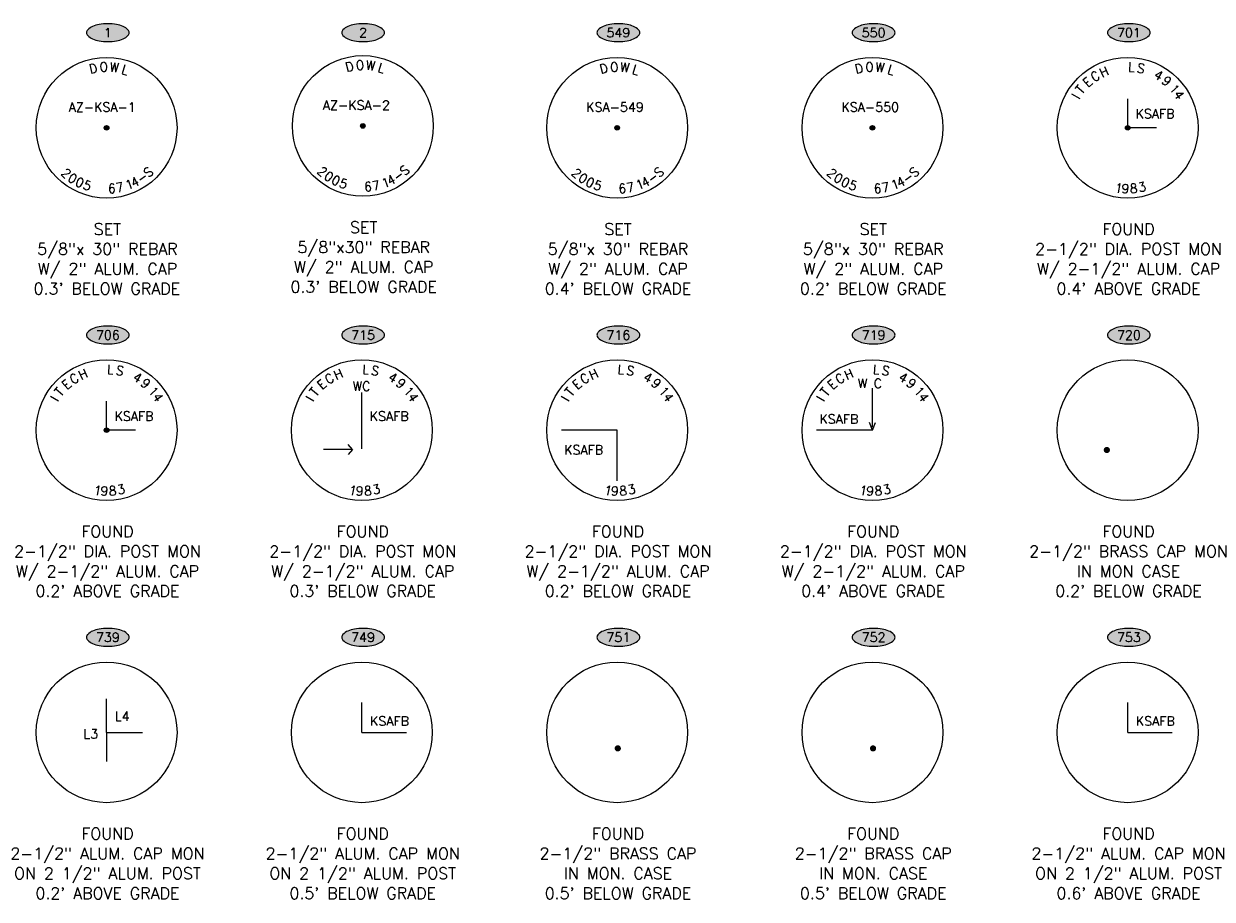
# Model space of a CAD drawing. Header units: feet. Extents: x 30669 to 99318, y 4696 to 26220.
# Tile 2 of 128: x 41256 to 47411, y 4705 to 9242. Entities that reach past the tile are written whole.
import ezdxf
from ezdxf.enums import TextEntityAlignment as Align

# ---------------------------------------------------------------- set-up
doc = ezdxf.new("R2010")
doc.units = ezdxf.units.FT
doc.header["$LTSCALE"] = 600
doc.header["$MEASUREMENT"] = 0
doc.layers.get('0').update_dxf_attribs({"linetype": 'CONTINUOUS'})
doc.layers.add('EMASK', color=155, linetype='CONTINUOUS')
doc.layers.add('ETRP', color=2, linetype='CONTINUOUS')
doc.styles.add('L100', font='simplex', dxfattribs={"height": 60})
doc.styles.add('L80', font='simplex', dxfattribs={"height": 48})

# ---------------------------------------------------------------- blocks, each defined once
blk = doc.blocks.new('Ovalid')
at = {"layer": 'EMASK'}
h = blk.add_hatch(color=256, dxfattribs=at)
edge = h.paths.add_edge_path()
edge.add_arc((0.149, 0), 0.0355, 0, 44.8308)
edge.add_arc((0.079, -0.07), 0.135, 44.8308, 67.3801)
edge.add_arc((0.031, -0.184), 0.258, 67.3801, 80.2078)
edge.add_arc((0, -0.365), 0.442, 80.2078, 90)
edge.add_arc((0, -0.365), 0.442, 90, 99.7922)
edge.add_arc((-0.031, -0.184), 0.258, 99.7922, 112.6199)
edge.add_arc((-0.079, -0.07), 0.135, 112.6199, 135.1692)
edge.add_arc((-0.149, 0), 0.0355, 135.1692, 180)
edge.add_arc((-0.149, 0), 0.0355, 180, 224.8308)
edge.add_arc((-0.079, 0.07), 0.135, 224.8308, 247.3801)
edge.add_arc((-0.031, 0.184), 0.258, 247.3801, 260.2078)
edge.add_arc((0, 0.365), 0.442, 260.2078, 270)
edge.add_arc((0, 0.365), 0.442, 270, 279.7922)
edge.add_arc((0.031, 0.184), 0.258, 279.7922, 292.6199)
edge.add_arc((0.079, 0.07), 0.135, 292.6199, 315.1692)
edge.add_arc((0.149, 0), 0.0355, 315.1692, 360)
blk.add_lwpolyline([(0.185, 0, 0.198145), (0.174, 0.025, 0.098709), (0.131, 0.054, 0.05603), (0.075, 0.071, 0.042752), (0, 0.077, 0.042752), (-0.075, 0.071, 0.05603), (-0.131, 0.054, 0.098709), (-0.174, 0.025, 0.198145), (-0.185, 0, 0.198145), (-0.174, -0.025, 0.098709), (-0.131, -0.054, 0.05603), (-0.075, -0.071, 0.042752), (0, -0.077, 0.042752), (0.075, -0.071, 0.05603), (0.131, -0.054, 0.098709), (0.174, -0.025, 0.198145)], format="xyb", close=True)
at = {"style": 'L80'}
blk.add_attdef('ID', text='', height=0.08, dxfattribs=at).set_placement((0, 0), align=Align.MIDDLE)

msp = doc.modelspace()

# ---------------------------------------------------------------- linework, layer by layer
at = {"layer": 'EMASK', "const_width": 12, "flags": 128}
for points in [[(41679.4, 8702.7, 1), (41691.4, 8702.7, 1)], [(43006.4, 8712.2, 1), (43018.4, 8712.2, 1)], [(44323.4, 8702.7, 1), (44335.4, 8702.7, 1)], [(45645.4, 8702.7, 1), (45657.4, 8702.7, 1)], [(46967.4, 8702.7, 1), (46979.4, 8702.7, 1)], [(41679.4, 7135.8, 1), (41691.4, 7135.8, 1)]]:
    msp.add_lwpolyline(points, format="xyb", close=True, dxfattribs=at)
at = {"layer": 'ETRP'}
for p, q in [((46973.4, 8702.7), (46973.4, 8852.7)), ((47123.4, 8702.7), (46973.4, 8702.7)), ((43007.4, 7039.5), (43007.4, 7330.3)), ((45651.4, 7151.8), (45651.4, 7353.1)), ((41685.4, 7135.8), (41685.4, 7285.8)), ((45651.4, 7135.8), (45635.7, 7176.2)), ((45651.4, 7135.8), (45667, 7176.2)), ((41835.4, 7135.8), (41685.4, 7135.8)), ((44329.4, 7135.8), (44040.7, 7135.8)), ((44329.4, 6872.6), (44329.4, 7135.8)), ((45651.4, 7135.8), (45362.7, 7135.8)), ((42959.2, 7036.2), (42809.2, 7036.2)), ((42959.2, 7036.2), (42935.8, 7062.2)), ((42959.2, 7036.2), (42935.8, 7010.1)), ((41685.4, 5569.9), (41685.4, 5743.8)), ((43007.4, 5569.9), (43007.4, 5723.8)), ((46973.4, 5569.9), (46973.4, 5723.8)), ((41685.4, 5569.9), (41870.9, 5569.9)), ((41685.4, 5569.9), (41685.4, 5418.9)), ((43007.4, 5569.9), (43238.6, 5569.9)), ((46973.4, 5569.9), (47204.6, 5569.9))]:
    msp.add_line(p, q, dxfattribs=at)
at = {"layer": 'ETRP', "const_width": 16, "flags": 128}
for points in [[(46857.4, 7033, 1), (46873.4, 7033, 1)], [(44324.7, 5486.8, 1), (44340.7, 5486.8, 1)], [(45646.7, 5486.8, 1), (45662.7, 5486.8, 1)]]:
    msp.add_lwpolyline(points, format="xyb", close=True, dxfattribs=at)
at = {"layer": 'ETRP'}
for centre, radius in [((41685.4, 8702.7), 364.5), ((43012.4, 8712.2), 364.5), ((44329.4, 8702.7), 364.5), ((45651.4, 8702.7), 364.5), ((46973.4, 8702.7), 364.5), ((41685.4, 8702.7), 12), ((43012.4, 8712.2), 12), ((44329.4, 8702.7), 12), ((45651.4, 8702.7), 12), ((46973.4, 8702.7), 12), ((41685.4, 7135.8), 364.5), ((43007.4, 7135.8), 364.5), ((44329.4, 7135.8), 364.5), ((45651.4, 7135.8), 364.5), ((46973.4, 7135.8), 364.5), ((41685.4, 7135.8), 12), ((41685.4, 5569.9), 364.5), ((43007.4, 5569.9), 364.5), ((44329.4, 5569.9), 364.5), ((45651.4, 5569.9), 364.5), ((46973.4, 5569.9), 364.5)]:
    msp.add_circle(centre, radius, dxfattribs=at)

# ---------------------------------------------------------------- block references
at = {"layer": 'ETRP', "xscale": 600, "yscale": 600, "zscale": 600}
for p, values in [((41691.7, 9195.6), {'ID': '1'}), ((43013.7, 9195.6), {'ID': '2'}), ((44335.7, 9195.6), {'ID': '549'}), ((45657.7, 9195.6), {'ID': '550'}), ((46979.7, 9195.6), {'ID': '701'}), ((41691.7, 7628.7), {'ID': '706'}), ((43013.7, 7628.7), {'ID': '715'}), ((44335.7, 7628.7), {'ID': '716'}), ((45657.7, 7628.7), {'ID': '719'}), ((46979.7, 7628.7), {'ID': '720'}), ((41691.7, 6062.7), {'ID': '739'}), ((43013.7, 6062.7), {'ID': '749'}), ((44335.7, 6062.7), {'ID': '751'}), ((45657.7, 6062.7), {'ID': '752'}), ((46979.7, 6062.7), {'ID': '753'})]:
    msp.add_blockref('Ovalid', p, dxfattribs=at).add_auto_attribs(values)

# ---------------------------------------------------------------- texts
at = {"layer": 'ETRP', "style": 'L80'}
for s, p in [('AZ-KSA-1', (41489, 8786.3)), ('AZ-KSA-2', (42805.2, 8795.8)), ('KSA-549', (44169, 8786.3)), ('KSA-550', (45491, 8786.3)), ('KSAFB', (47014.4, 8751.4)), ('WC', (42959.2, 7339.4)), ('W C', (45575.8, 7354.4)), ('KSAFB', (41726.4, 7184.5)), ('KSAFB', (43048, 7184.5)), ('KSAFB', (45377, 7169.6)), ('KSAFB', (44055, 7010)), ('L4', (41727.7, 5629.7)), ('KSAFB', (43049.7, 5604.6)), ('KSAFB', (47015.7, 5604.6)), ('L3', (41565, 5538))]:
    msp.add_text(s, height=48, dxfattribs=at).set_placement(p)
at = {"layer": 'ETRP', "style": 'L100'}
for s, p in [('SET', (41689.7, 8147.6)), ('SET', (43016.7, 8157)), ('SET', (44333.7, 8147.6)), ('SET', (45655.7, 8147.6)), ('FOUND', (46977.7, 8147.6)), ('5/8"x 30" REBAR', (41689.7, 8044.7)), ('5/8"x30" REBAR', (43016.7, 8054.2)), ('5/8"x 30" REBAR', (44333.7, 8044.7)), ('5/8"x 30" REBAR', (45655.7, 8044.7)), ('2-1/2" DIA. POST MON', (46977.7, 8044.7)), ('W/ 2" ALUM. CAP', (41689.7, 7941.9)), ('W/ 2" ALUM. CAP', (43016.7, 7951.3)), ('W/ 2" ALUM. CAP', (44333.7, 7941.9)), ('W/ 2" ALUM. CAP', (45655.7, 7941.9)), ('W/ 2-1/2" ALUM. CAP', (46977.7, 7941.9)), ("0.3' BELOW GRADE", (41686.7, 7839)), ("0.3' BELOW GRADE", (43016.7, 7848.5)), ("0.4' BELOW GRADE", (44333.7, 7839)), ("0.2' BELOW GRADE", (45655.7, 7839)), ("0.4' ABOVE GRADE", (46977.7, 7839)), ('FOUND', (41689.7, 6580.7)), ('FOUND', (43011.7, 6580.7)), ('FOUND', (44333.7, 6580.7)), ('FOUND', (45655.7, 6580.7)), ('FOUND', (46977.7, 6580.7)), ('2-1/2" DIA. POST MON', (41689.7, 6477.8)), ('2-1/2" DIA. POST MON', (43011.7, 6477.8)), ('2-1/2" DIA. POST MON', (44333.7, 6477.8)), ('2-1/2" DIA. POST MON', (45655.7, 6477.8)), ('2-1/2" BRASS CAP MON', (46977.7, 6477.8)), ('W/ 2-1/2" ALUM. CAP', (41689.7, 6374.9)), ('W/ 2-1/2" ALUM. CAP', (43011.7, 6374.9)), ('W/ 2-1/2" ALUM. CAP', (44333.7, 6374.9)), ('W/ 2-1/2" ALUM. CAP', (45655.7, 6374.9)), ('IN MON CASE', (46977.7, 6374.9)), ("0.2' ABOVE GRADE", (41689.7, 6272.1)), ("0.3' BELOW GRADE", (43011.7, 6272.1)), ("0.2' BELOW GRADE", (44333.7, 6272.1)), ("0.4' ABOVE GRADE", (45655.7, 6272.1)), ("0.2' BELOW GRADE", (46977.7, 6272.1)), ('FOUND', (41689.7, 5014.7)), ('FOUND', (43011.7, 5014.7)), ('FOUND', (44333.7, 5014.7)), ('FOUND', (45655.7, 5014.7)), ('FOUND', (46977.7, 5014.7)), ('2-1/2" ALUM. CAP MON', (41689.7, 4911.9)), ('2-1/2" ALUM. CAP MON', (43011.7, 4911.9)), ('2-1/2" BRASS CAP', (44333.7, 4911.9)), ('2-1/2" BRASS CAP', (45655.7, 4911.9)), ('2-1/2" ALUM. CAP MON', (46977.7, 4911.9)), ('ON 2 1/2" ALUM. POST', (41689.7, 4809)), ('ON 2 1/2" ALUM. POST', (43011.7, 4809)), ('IN MON. CASE', (44333.7, 4809)), ('IN MON. CASE', (45655.7, 4809)), ('ON 2 1/2" ALUM. POST', (46977.7, 4809)), ("0.2' ABOVE GRADE", (41689.7, 4706.1)), ("0.5' BELOW GRADE", (43011.7, 4706.1)), ("0.5' BELOW GRADE", (44333.7, 4706.1)), ("0.5' BELOW GRADE", (45655.7, 4706.1)), ("0.6' ABOVE GRADE", (46977.7, 4706.1))]:
    msp.add_text(s, height=60, dxfattribs=at).set_placement(p, align=Align.CENTER)
at = {"layer": 'ETRP', "char_height": 48, "attachment_point": 1, "style": 'L80'}
for s, insert, width, rotation in [('\\Fsimplex.shx|c0;\\W0.9500000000;\\T1.0000000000;\\o\\lO', (42974.7, 9050), 76, 3.44154), ('\\Fsimplex.shx|c0;\\W0.9500000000;\\T1.0000000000;\\o\\lW', (43031.4, 9051.9), 84.686, 353.14858), ('\\Fsimplex.shx|c0;\\W0.9500000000;\\T1.0000000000;\\o\\lD', (41590, 9028.9), 71.657, 13.7345), ('\\Fsimplex.shx|c0;\\W0.9500000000;\\T1.0000000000;\\o\\lO', (41647.6, 9040.6), 76, 3.44154), ('\\Fsimplex.shx|c0;\\W0.9500000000;\\T1.0000000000;\\o\\lW', (41704.3, 9042.4), 84.686, 353.14858), ('\\Fsimplex.shx|c0;\\W0.9500000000;\\T1.0000000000;\\o\\lL', (41773, 9031), 67.314, 342.85563), ('\\Fsimplex.shx|c0;\\W0.9500000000;\\T1.0000000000;\\o\\lD', (42917.1, 9038.4), 71.657, 13.7345), ('\\Fsimplex.shx|c0;\\W0.9500000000;\\T1.0000000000;\\o\\lL', (43100.1, 9040.4), 67.314, 342.85563), ('\\Fsimplex.shx|c0;\\W0.9500000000;\\T1.0000000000;\\o\\lD', (44234, 9028.9), 71.657, 13.7345), ('\\Fsimplex.shx|c0;\\W0.9500000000;\\T1.0000000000;\\o\\lO', (44291.6, 9040.6), 76, 3.44154), ('\\Fsimplex.shx|c0;\\W0.9500000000;\\T1.0000000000;\\o\\lW', (44348.3, 9042.4), 84.686, 353.14858), ('\\Fsimplex.shx|c0;\\W0.9500000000;\\T1.0000000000;\\o\\lL', (44417, 9031), 67.314, 342.85563), ('\\Fsimplex.shx|c0;\\W0.9500000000;\\T1.0000000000;\\o\\lD', (45556, 9028.9), 71.657, 13.7345), ('\\Fsimplex.shx|c0;\\W0.9500000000;\\T1.0000000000;\\o\\lO', (45613.6, 9040.6), 76, 3.44154), ('\\Fsimplex.shx|c0;\\W0.9500000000;\\T1.0000000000;\\o\\lW', (45670.3, 9042.4), 84.686, 353.14858), ('\\Fsimplex.shx|c0;\\W0.9500000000;\\T1.0000000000;\\o\\lL', (45739, 9031), 67.314, 342.85563), ('\\Fsimplex.shx|c0;\\W0.9500000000;\\T1.0000000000;\\o\\lC', (46774.6, 8978.4), 73.829, 33.04563), ('\\Fsimplex.shx|c0;\\W0.9500000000;\\T1.0000000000;\\o\\lH', (46821.1, 9006.5), 71.657, 24.06083), ('\\Fsimplex.shx|c0;\\W0.9500000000;\\T1.0000000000;\\o\\lL', (46977.5, 9042.4), 67.314, 357.10646), ('\\Fsimplex.shx|c0;\\W0.9500000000;\\T1.0000000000;\\o\\lS', (47028.4, 9038.1), 71.657, 348.12167), ('\\Fsimplex.shx|c0;\\W0.9500000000;\\T1.0000000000;\\o\\l4', (47128.2, 9005.3), 73.829, 330.15209), ('\\Fsimplex.shx|c0;\\W0.9500000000;\\T1.0000000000;\\o\\lT', (46699.9, 8904.5), 71.657, 51.01521), ('\\Fsimplex.shx|c0;\\W0.9500000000;\\T1.0000000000;\\o\\lE', (46735.6, 8945.4), 69.486, 42.03042), ('\\Fsimplex.shx|c0;\\W0.9500000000;\\T1.0000000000;\\o\\l9', (47175.3, 8976), 69.486, 321.16729), ('\\Fsimplex.shx|c0;\\W0.9500000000;\\T1.0000000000;\\o\\l1', (47221.3, 8934.7), 52.114, 312.1825), ('\\Fsimplex.shx|c0;\\W0.9500000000;\\T1.0000000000;\\o\\lI', (46679.3, 8872.5), 41.257, 60), ('\\Fsimplex.shx|c0;\\W0.9500000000;\\T1.0000000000;\\o\\l4', (47248.5, 8902.2), 73.829, 303.19771), ('\\Fsimplex.shx|c0;\\W0.9500000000;\\T1.0000000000;\\o\\lS', (41870.8, 8477.3), 71.657, 42.43648), ('\\Fsimplex.shx|c0;\\W0.9500000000;\\T1.0000000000;\\o\\l2', (42804.5, 8507.3), 71.657, 317.56352), ('\\Fsimplex.shx|c0;\\W0.9500000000;\\T1.0000000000;\\o\\lS', (43197.9, 8486.8), 71.657, 42.43648), ('\\Fsimplex.shx|c0;\\W0.9500000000;\\T1.0000000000;\\o\\lS', (44514.8, 8477.3), 71.657, 42.43648), ('\\Fsimplex.shx|c0;\\W0.9500000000;\\T1.0000000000;\\o\\lS', (45836.8, 8477.3), 71.657, 42.43648), ('\\Fsimplex.shx|c0;\\W0.9500000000;\\T1.0000000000;\\o\\l2', (41477.4, 8497.8), 71.657, 317.56352), ('\\Fsimplex.shx|c0;\\W0.9500000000;\\T1.0000000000;\\o\\l0', (41506.8, 8471.8), 71.657, 325.27924), ('\\Fsimplex.shx|c0;\\W0.9500000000;\\T1.0000000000;\\o\\l0', (41539.5, 8449.9), 71.657, 332.99497), ('\\Fsimplex.shx|c0;\\W0.9500000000;\\T1.0000000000;\\o\\l1', (41776.5, 8425.8), 52.114, 19.28931), ('\\Fsimplex.shx|c0;\\W0.9500000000;\\T1.0000000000;\\o\\l4', (41803.2, 8435.6), 73.829, 27.00503), ('\\Fsimplex.shx|c0;\\W0.9500000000;\\T1.0000000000;\\o\\l-', (41835.3, 8452), 80.343, 34.72076), ('\\Fsimplex.shx|c0;\\W0.9500000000;\\T1.0000000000;\\o\\l0', (42833.9, 8481.2), 71.657, 325.27924), ('\\Fsimplex.shx|c0;\\W0.9500000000;\\T1.0000000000;\\o\\l0', (42866.5, 8459.4), 71.657, 332.99497), ('\\Fsimplex.shx|c0;\\W0.9500000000;\\T1.0000000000;\\o\\l5', (42901.8, 8442.1), 71.657, 340.71069), ('\\Fsimplex.shx|c0;\\W0.9500000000;\\T1.0000000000;\\o\\l1', (43103.6, 8435.3), 52.114, 19.28931), ('\\Fsimplex.shx|c0;\\W0.9500000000;\\T1.0000000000;\\o\\l4', (43130.3, 8445.1), 73.829, 27.00503), ('\\Fsimplex.shx|c0;\\W0.9500000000;\\T1.0000000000;\\o\\l-', (43162.4, 8461.5), 80.343, 34.72076), ('\\Fsimplex.shx|c0;\\W0.9500000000;\\T1.0000000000;\\o\\l2', (44121.4, 8497.8), 71.657, 317.56352), ('\\Fsimplex.shx|c0;\\W0.9500000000;\\T1.0000000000;\\o\\l0', (44150.8, 8471.8), 71.657, 325.27924), ('\\Fsimplex.shx|c0;\\W0.9500000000;\\T1.0000000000;\\o\\l0', (44183.5, 8449.9), 71.657, 332.99497), ('\\Fsimplex.shx|c0;\\W0.9500000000;\\T1.0000000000;\\o\\l1', (44420.5, 8425.8), 52.114, 19.28931), ('\\Fsimplex.shx|c0;\\W0.9500000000;\\T1.0000000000;\\o\\l4', (44447.2, 8435.6), 73.829, 27.00503), ('\\Fsimplex.shx|c0;\\W0.9500000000;\\T1.0000000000;\\o\\l-', (44479.3, 8452), 80.343, 34.72076), ('\\Fsimplex.shx|c0;\\W0.9500000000;\\T1.0000000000;\\o\\l2', (45443.4, 8497.8), 71.657, 317.56352), ('\\Fsimplex.shx|c0;\\W0.9500000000;\\T1.0000000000;\\o\\l0', (45472.8, 8471.8), 71.657, 325.27924), ('\\Fsimplex.shx|c0;\\W0.9500000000;\\T1.0000000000;\\o\\l0', (45505.5, 8449.9), 71.657, 332.99497), ('\\Fsimplex.shx|c0;\\W0.9500000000;\\T1.0000000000;\\o\\l1', (45742.5, 8425.8), 52.114, 19.28931), ('\\Fsimplex.shx|c0;\\W0.9500000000;\\T1.0000000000;\\o\\l4', (45769.2, 8435.6), 73.829, 27.00503), ('\\Fsimplex.shx|c0;\\W0.9500000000;\\T1.0000000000;\\o\\l-', (45801.3, 8452), 80.343, 34.72076), ('\\Fsimplex.shx|c0;\\W0.9500000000;\\T1.0000000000;\\o\\l5', (41574.7, 8432.6), 71.657, 340.71069), ('\\Fsimplex.shx|c0;\\W0.9500000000;\\T1.0000000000;\\o\\l6', (41690.9, 8410.9), 69.486, 3.85786), ('\\Fsimplex.shx|c0;\\W0.9500000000;\\T1.0000000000;\\o\\l7', (41729, 8414.1), 71.657, 11.57359), ('\\Fsimplex.shx|c0;\\W0.9500000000;\\T1.0000000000;\\o\\l6', (43018, 8420.4), 69.486, 3.85786), ('\\Fsimplex.shx|c0;\\W0.9500000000;\\T1.0000000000;\\o\\l7', (43056, 8423.6), 71.657, 11.57359), ('\\Fsimplex.shx|c0;\\W0.9500000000;\\T1.0000000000;\\o\\l5', (44218.7, 8432.6), 71.657, 340.71069), ('\\Fsimplex.shx|c0;\\W0.9500000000;\\T1.0000000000;\\o\\l6', (44334.9, 8410.9), 69.486, 3.85786), ('\\Fsimplex.shx|c0;\\W0.9500000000;\\T1.0000000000;\\o\\l7', (44373, 8414.1), 71.657, 11.57359), ('\\Fsimplex.shx|c0;\\W0.9500000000;\\T1.0000000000;\\o\\l5', (45540.7, 8432.6), 71.657, 340.71069), ('\\Fsimplex.shx|c0;\\W0.9500000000;\\T1.0000000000;\\o\\l6', (45656.9, 8410.9), 69.486, 3.85786), ('\\Fsimplex.shx|c0;\\W0.9500000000;\\T1.0000000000;\\o\\l7', (45695, 8414.1), 71.657, 11.57359), ('\\Fsimplex.shx|c0;\\W0.9500000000;\\T1.0000000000;\\o\\l1', (46911.9, 8417.7), 52.114, 348.89743), ('\\Fsimplex.shx|c0;\\W0.9500000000;\\T1.0000000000;\\o\\l9', (46943.4, 8412.4), 69.486, 356.88458), ('\\Fsimplex.shx|c0;\\W0.9500000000;\\T1.0000000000;\\o\\l8', (46983, 8411), 71.657, 4.87174), ('\\Fsimplex.shx|c0;\\W0.9500000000;\\T1.0000000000;\\o\\l3', (47023.4, 8415.1), 71.657, 12.8589), ('\\Fsimplex.shx|c0;\\W0.9500000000;\\T1.0000000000;\\o\\lH', (41533.1, 7439.6), 71.657, 24.06083), ('\\Fsimplex.shx|c0;\\W0.9500000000;\\T1.0000000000;\\o\\lL', (41689.5, 7475.5), 67.314, 357.10646), ('\\Fsimplex.shx|c0;\\W0.9500000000;\\T1.0000000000;\\o\\lS', (41740.4, 7471.2), 71.657, 348.12167), ('\\Fsimplex.shx|c0;\\W0.9500000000;\\T1.0000000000;\\o\\lH', (42855.1, 7439.6), 71.657, 24.06083), ('\\Fsimplex.shx|c0;\\W0.9500000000;\\T1.0000000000;\\o\\lL', (43011.5, 7475.5), 67.314, 357.10646), ('\\Fsimplex.shx|c0;\\W0.9500000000;\\T1.0000000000;\\o\\lS', (43062.4, 7471.2), 71.657, 348.12167), ('\\Fsimplex.shx|c0;\\W0.9500000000;\\T1.0000000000;\\o\\lH', (44177.1, 7439.6), 71.657, 24.06083), ('\\Fsimplex.shx|c0;\\W0.9500000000;\\T1.0000000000;\\o\\lL', (44333.5, 7475.5), 67.314, 357.10646), ('\\Fsimplex.shx|c0;\\W0.9500000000;\\T1.0000000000;\\o\\lS', (44384.4, 7471.2), 71.657, 348.12167), ('\\Fsimplex.shx|c0;\\W0.9500000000;\\T1.0000000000;\\o\\lH', (45499.1, 7439.6), 71.657, 24.06083), ('\\Fsimplex.shx|c0;\\W0.9500000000;\\T1.0000000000;\\o\\lL', (45655.5, 7475.5), 67.314, 357.10646), ('\\Fsimplex.shx|c0;\\W0.9500000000;\\T1.0000000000;\\o\\lS', (45706.4, 7471.2), 71.657, 348.12167), ('\\Fsimplex.shx|c0;\\W0.9500000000;\\T1.0000000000;\\o\\lE', (41447.6, 7378.5), 69.486, 42.03042), ('\\Fsimplex.shx|c0;\\W0.9500000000;\\T1.0000000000;\\o\\lC', (41486.6, 7411.5), 73.829, 33.04563), ('\\Fsimplex.shx|c0;\\W0.9500000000;\\T1.0000000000;\\o\\l4', (41840.2, 7438.4), 73.829, 330.15209), ('\\Fsimplex.shx|c0;\\W0.9500000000;\\T1.0000000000;\\o\\l9', (41887.3, 7409.1), 69.486, 321.16729), ('\\Fsimplex.shx|c0;\\W0.9500000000;\\T1.0000000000;\\o\\lE', (42769.6, 7378.5), 69.486, 42.03042), ('\\Fsimplex.shx|c0;\\W0.9500000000;\\T1.0000000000;\\o\\lC', (42808.6, 7411.5), 73.829, 33.04563), ('\\Fsimplex.shx|c0;\\W0.9500000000;\\T1.0000000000;\\o\\l4', (43162.2, 7438.4), 73.829, 330.15209), ('\\Fsimplex.shx|c0;\\W0.9500000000;\\T1.0000000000;\\o\\l9', (43209.3, 7409.1), 69.486, 321.16729), ('\\Fsimplex.shx|c0;\\W0.9500000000;\\T1.0000000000;\\o\\lE', (44091.6, 7378.5), 69.486, 42.03042), ('\\Fsimplex.shx|c0;\\W0.9500000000;\\T1.0000000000;\\o\\lC', (44130.6, 7411.5), 73.829, 33.04563), ('\\Fsimplex.shx|c0;\\W0.9500000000;\\T1.0000000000;\\o\\l4', (44484.2, 7438.4), 73.829, 330.15209), ('\\Fsimplex.shx|c0;\\W0.9500000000;\\T1.0000000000;\\o\\l9', (44531.3, 7409.1), 69.486, 321.16729), ('\\Fsimplex.shx|c0;\\W0.9500000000;\\T1.0000000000;\\o\\lE', (45413.6, 7378.5), 69.486, 42.03042), ('\\Fsimplex.shx|c0;\\W0.9500000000;\\T1.0000000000;\\o\\lC', (45452.6, 7411.5), 73.829, 33.04563), ('\\Fsimplex.shx|c0;\\W0.9500000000;\\T1.0000000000;\\o\\l4', (45806.2, 7438.4), 73.829, 330.15209), ('\\Fsimplex.shx|c0;\\W0.9500000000;\\T1.0000000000;\\o\\l9', (45853.3, 7409.1), 69.486, 321.16729), ('\\Fsimplex.shx|c0;\\W0.9500000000;\\T1.0000000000;\\o\\lT', (41411.9, 7337.6), 71.657, 51.01521), ('\\Fsimplex.shx|c0;\\W0.9500000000;\\T1.0000000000;\\o\\l1', (41933.3, 7367.8), 52.114, 312.1825), ('\\Fsimplex.shx|c0;\\W0.9500000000;\\T1.0000000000;\\o\\lT', (42733.9, 7337.6), 71.657, 51.01521), ('\\Fsimplex.shx|c0;\\W0.9500000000;\\T1.0000000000;\\o\\l1', (43255.3, 7367.8), 52.114, 312.1825), ('\\Fsimplex.shx|c0;\\W0.9500000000;\\T1.0000000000;\\o\\lT', (44055.9, 7337.6), 71.657, 51.01521), ('\\Fsimplex.shx|c0;\\W0.9500000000;\\T1.0000000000;\\o\\l1', (44577.3, 7367.8), 52.114, 312.1825), ('\\Fsimplex.shx|c0;\\W0.9500000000;\\T1.0000000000;\\o\\lT', (45377.9, 7337.6), 71.657, 51.01521), ('\\Fsimplex.shx|c0;\\W0.9500000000;\\T1.0000000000;\\o\\l1', (45899.3, 7367.8), 52.114, 312.1825), ('\\Fsimplex.shx|c0;\\W0.9500000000;\\T1.0000000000;\\o\\lI', (41391.3, 7305.5), 41.257, 60), ('\\Fsimplex.shx|c0;\\W0.9500000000;\\T1.0000000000;\\o\\l4', (41960.5, 7335.3), 73.829, 303.19771), ('\\Fsimplex.shx|c0;\\W0.9500000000;\\T1.0000000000;\\o\\lI', (42713.3, 7305.5), 41.257, 60), ('\\Fsimplex.shx|c0;\\W0.9500000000;\\T1.0000000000;\\o\\l4', (43282.5, 7335.3), 73.829, 303.19771), ('\\Fsimplex.shx|c0;\\W0.9500000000;\\T1.0000000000;\\o\\lI', (44035.3, 7305.5), 41.257, 60), ('\\Fsimplex.shx|c0;\\W0.9500000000;\\T1.0000000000;\\o\\l4', (44604.5, 7335.3), 73.829, 303.19771), ('\\Fsimplex.shx|c0;\\W0.9500000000;\\T1.0000000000;\\o\\lI', (45357.3, 7305.5), 41.257, 60), ('\\Fsimplex.shx|c0;\\W0.9500000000;\\T1.0000000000;\\o\\l4', (45926.5, 7335.3), 73.829, 303.19771), ('\\Fsimplex.shx|c0;\\W0.9500000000;\\T1.0000000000;\\o\\l1', (41623.9, 6850.8), 52.114, 348.89743), ('\\Fsimplex.shx|c0;\\W0.9500000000;\\T1.0000000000;\\o\\l9', (41655.4, 6845.5), 69.486, 356.88458), ('\\Fsimplex.shx|c0;\\W0.9500000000;\\T1.0000000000;\\o\\l8', (41695, 6844.1), 71.657, 4.87174), ('\\Fsimplex.shx|c0;\\W0.9500000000;\\T1.0000000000;\\o\\l3', (41735.4, 6848.2), 71.657, 12.8589), ('\\Fsimplex.shx|c0;\\W0.9500000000;\\T1.0000000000;\\o\\l1', (42945.9, 6850.8), 52.114, 348.89743), ('\\Fsimplex.shx|c0;\\W0.9500000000;\\T1.0000000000;\\o\\l9', (42977.4, 6845.5), 69.486, 356.88458), ('\\Fsimplex.shx|c0;\\W0.9500000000;\\T1.0000000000;\\o\\l8', (43017, 6844.1), 71.657, 4.87174), ('\\Fsimplex.shx|c0;\\W0.9500000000;\\T1.0000000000;\\o\\l3', (43057.4, 6848.2), 71.657, 12.8589), ('\\Fsimplex.shx|c0;\\W0.9500000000;\\T1.0000000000;\\o\\l1', (44267.9, 6850.8), 52.114, 348.89743), ('\\Fsimplex.shx|c0;\\W0.9500000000;\\T1.0000000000;\\o\\l9', (44299.4, 6845.5), 69.486, 356.88458), ('\\Fsimplex.shx|c0;\\W0.9500000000;\\T1.0000000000;\\o\\l8', (44339, 6844.1), 71.657, 4.87174), ('\\Fsimplex.shx|c0;\\W0.9500000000;\\T1.0000000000;\\o\\l3', (44379.4, 6848.2), 71.657, 12.8589), ('\\Fsimplex.shx|c0;\\W0.9500000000;\\T1.0000000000;\\o\\l1', (45589.9, 6850.8), 52.114, 348.89743), ('\\Fsimplex.shx|c0;\\W0.9500000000;\\T1.0000000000;\\o\\l9', (45621.4, 6845.5), 69.486, 356.88458), ('\\Fsimplex.shx|c0;\\W0.9500000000;\\T1.0000000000;\\o\\l8', (45661, 6844.1), 71.657, 4.87174), ('\\Fsimplex.shx|c0;\\W0.9500000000;\\T1.0000000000;\\o\\l3', (45701.4, 6848.2), 71.657, 12.8589)]:
    msp.add_mtext(s, dxfattribs=dict(at, insert=insert, width=width, rotation=rotation))

doc.saveas('drawing.dxf')
